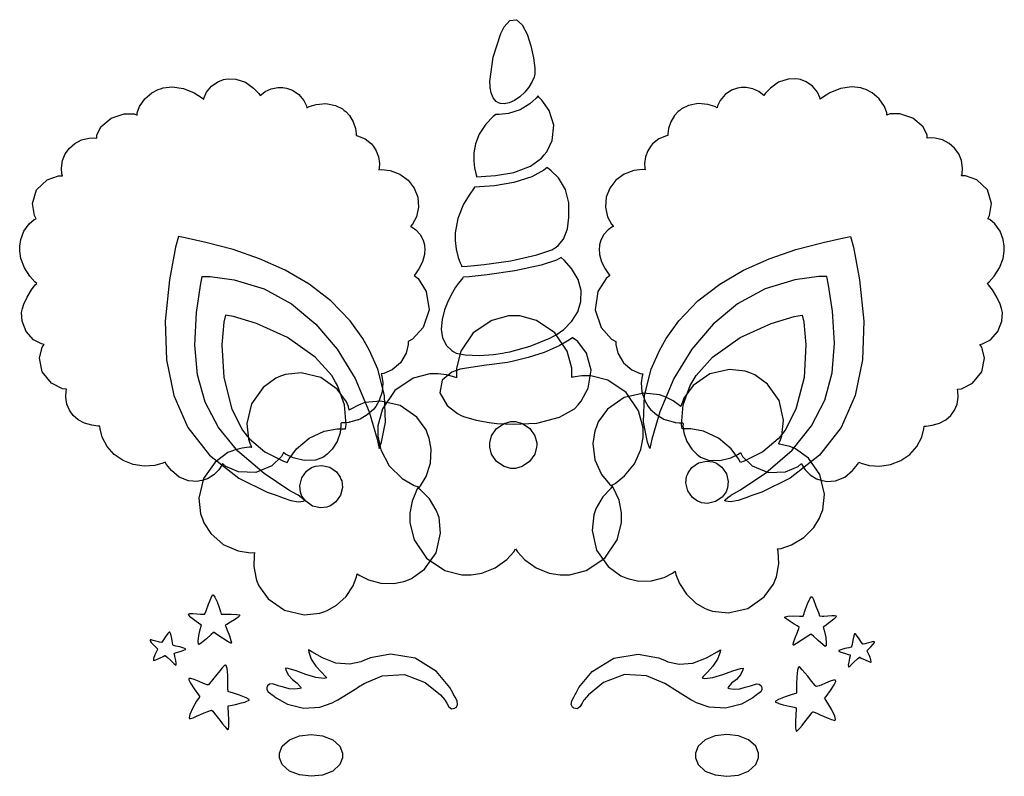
# Model space of a CAD drawing. Extents: x 1.02 to 6.53, y 0.67 to 4.9.
import ezdxf

# ---------------------------------------------------------------- set-up
doc = ezdxf.new("R2010")
doc.units = 0
doc.layers.get('0').update_dxf_attribs({"linetype": 'CONTINUOUS'})

msp = doc.modelspace()

# ---------------------------------------------------------------- linework, layer by layer
at = {"color": 40}
for points in [[(3.65104, 4.52746), (3.65022, 4.55192), (3.66781, 4.68853), (3.71094, 4.82146), (3.72293, 4.84407), (3.73025, 4.85769), (3.76199, 4.89318), (3.79812, 4.89811), (3.8304, 4.86931), (3.85781, 4.81733), (3.87929, 4.7525), (3.89399, 4.68533), (3.90088, 4.62631), (3.90126, 4.59549), (3.89899, 4.58578), (3.89686, 4.57731), (3.88693, 4.55279), (3.86833, 4.52111), (3.84467, 4.49203), (3.81743, 4.46679), (3.78814, 4.44672), (3.75831, 4.43317), (3.72944, 4.42736), (3.70925, 4.42854), (3.70313, 4.43056), (3.69808, 4.43213), (3.68425, 4.44119), (3.66883, 4.46067), (3.65756, 4.48936), (3.65192, 4.5179), (3.65104, 4.52746)], [(3.57497, 4.0191), (3.6014, 4.02007), (3.68078, 4.02572), (3.78396, 4.04308), (3.87717, 4.07915), (3.93778, 4.12337), (3.95313, 4.14204), (3.96772, 4.15918), (3.99832, 4.22206), (4.00726, 4.30729), (3.98178, 4.39031), (3.94103, 4.4484), (3.92393, 4.46386), (3.92339, 4.46442), (3.91922, 4.47017), (3.91872, 4.47119), (3.90896, 4.45893), (3.87369, 4.42665), (3.81819, 4.39307), (3.75407, 4.37278), (3.70085, 4.36714), (3.68332, 4.36806), (3.66808, 4.35574), (3.62701, 4.31299), (3.59006, 4.2576), (3.5689, 4.20367), (3.56, 4.153), (3.55974, 4.10736), (3.56451, 4.06868), (3.57075, 4.03863), (3.57428, 4.02403), (3.57497, 4.0191)], [(3.49376, 3.51807), (3.52462, 3.51932), (3.61724, 3.52783), (3.76687, 3.54921), (3.91151, 3.58208), (3.99539, 3.61111), (4.01981, 3.62642), (4.03222, 3.63417), (4.06164, 3.67046), (4.08344, 3.72889), (4.09142, 3.79178), (4.09207, 3.83496), (4.09169, 3.84928), (4.09119, 3.87397), (4.07264, 3.9476), (4.03321, 4.01351), (3.99274, 4.05306), (3.97287, 4.06858), (3.97081, 4.07221), (3.95133, 4.05626), (3.88385, 4.01926), (3.78396, 3.9866), (3.67562, 3.96913), (3.59158, 3.96278), (3.56353, 3.96181), (3.5586, 3.9515), (3.53851, 3.92301), (3.50271, 3.866), (3.47021, 3.78635), (3.45551, 3.70628), (3.45518, 3.67953), (3.45551, 3.66336), (3.46078, 3.6149), (3.47174, 3.56874), (3.48406, 3.5376), (3.49143, 3.523), (3.49376, 3.51807)], [(4.04893, 3.567), (4.023, 3.5529), (3.93722, 3.52518), (3.78982, 3.49257), (3.63493, 3.47006), (3.53456, 3.46029), (3.50103, 3.45865), (3.49864, 3.45454), (3.46739, 3.41547), (3.46457, 3.41178), (3.45801, 3.40246), (3.44011, 3.37299), (3.41639, 3.32633), (3.39621, 3.27474), (3.38238, 3.22092), (3.37782, 3.16786), (3.38531, 3.11828), (3.40771, 3.07503), (3.43664, 3.04742), (3.44792, 3.04096), (3.46181, 3.03315), (3.51085, 3.02262), (3.58996, 3.01964), (3.67042, 3.02604), (3.72081, 3.03299), (3.73753, 3.03575), (3.76069, 3.04021), (3.87483, 3.07238), (3.98438, 3.11757), (4.00521, 3.12847), (4.02029, 3.13624), (4.0625, 3.16547), (4.10824, 3.21121), (4.1409, 3.26383), (4.15869, 3.32156), (4.16004, 3.3826), (4.14333, 3.44504), (4.10682, 3.50711), (4.06478, 3.55371), (4.04893, 3.567)], [(2.29269, 2.56913), (2.30572, 2.55322), (2.39176, 2.4815), (2.49501, 2.42796), (2.51665, 2.42117), (2.52658, 2.44185), (2.56808, 2.4981), (2.6384, 2.55767), (2.72331, 2.59608), (2.79486, 2.60969), (2.81874, 2.60969), (2.82471, 2.60969), (2.83822, 2.60969), (2.84272, 2.60969), (2.84636, 2.63183), (2.83643, 2.74463), (2.79736, 2.85113), (2.78646, 2.87011), (2.76497, 2.90875), (2.67329, 3.0095), (2.51861, 3.1199), (2.34418, 3.19949), (2.2156, 3.23828), (2.17188, 3.24621), (2.162, 3.20562), (2.15018, 3.07949), (2.16081, 2.89675), (2.20714, 2.71946), (2.26568, 2.60211), (2.29269, 2.56913)], [(5.27501, 2.56913), (5.26199, 2.55322), (5.17589, 2.4815), (5.07264, 2.42796), (5.05106, 2.42117), (5.04107, 2.44185), (4.99957, 2.4981), (4.92925, 2.55767), (4.84435, 2.59608), (4.77279, 2.60969), (4.74897, 2.60969), (4.74294, 2.60969), (4.72944, 2.60969), (4.72499, 2.60969), (4.72131, 2.63183), (4.73122, 2.74463), (4.77029, 2.85113), (4.78125, 2.87011), (4.80268, 2.90875), (4.89437, 3.0095), (5.04904, 3.1199), (5.22347, 3.19949), (5.35206, 3.23828), (5.39583, 3.24621), (5.40565, 3.20562), (5.41749, 3.07949), (5.40685, 2.89675), (5.36051, 2.71946), (5.30197, 2.60211), (5.27501, 2.56913)], [(4.12082, 3.11285), (4.12001, 3.11339), (4.11404, 3.11963), (4.11356, 3.12011), (4.09597, 3.10656), (4.03776, 3.07297), (3.95285, 3.03711), (3.86361, 3.00944), (3.79719, 2.99224), (3.77501, 2.98682), (3.74918, 2.98058), (3.61583, 2.96468), (3.48356, 2.94362), (3.45833, 2.93474), (3.43718, 2.92714), (3.38206, 2.88103), (3.37001, 2.81131), (3.41, 2.74083), (3.46783, 2.69472), (3.48958, 2.68474), (3.50261, 2.6785), (3.57254, 2.65728), (3.64507, 2.64492), (3.6594, 2.64307), (3.68918, 2.6396), (3.77924, 2.63487), (3.91233, 2.64204), (4.03976, 2.67503), (4.12213, 2.722), (4.14268, 2.74408), (4.16043, 2.76406), (4.19917, 2.83692), (4.21571, 2.93713), (4.19026, 3.03299), (4.1416, 3.09754), (4.12082, 3.11285)], [(2.16982, 1.51074), (2.1721, 1.50369), (2.18024, 1.48286), (2.19254, 1.45221), (2.20156, 1.42583), (2.20383, 1.41303), (2.2021, 1.41075), (2.20101, 1.41), (2.18604, 1.41862), (2.1544, 1.43892), (2.12235, 1.46001), (2.10672, 1.46989), (2.10519, 1.47017), (2.10389, 1.46989), (2.09082, 1.45871), (2.06401, 1.4349), (2.03722, 1.412), (2.02403, 1.40261), (2.02289, 1.40349), (2.02001, 1.40565), (2.01839, 1.42128), (2.02143, 1.45285), (2.0286, 1.48654), (2.03407, 1.50553), (2.03646, 1.51074), (2.02729, 1.51714), (2.00006, 1.53663), (1.97672, 1.55479), (1.96511, 1.56657), (1.96403, 1.57314), (1.97211, 1.57579), (1.98807, 1.57568), (2.01064, 1.57411), (2.03153, 1.5726), (2.03851, 1.57221), (2.04243, 1.57221), (2.05387, 1.57303), (2.05414, 1.57324), (2.05572, 1.57454), (2.06278, 1.59224), (2.07628, 1.62885), (2.09017, 1.66456), (2.0975, 1.68056), (2.09999, 1.68056), (2.10281, 1.68056), (2.11143, 1.66862), (2.12392, 1.64111), (2.13482, 1.61074), (2.14035, 1.59386), (2.14165, 1.58996), (2.14242, 1.58708), (2.14729, 1.57221), (2.14899, 1.57221), (2.15181, 1.572), (2.16911, 1.57243), (2.20258, 1.57303), (2.23449, 1.57167), (2.24935, 1.56831), (2.25, 1.56597), (2.25, 1.56288), (2.23958, 1.55507), (2.23753, 1.5535), (2.2341, 1.55062), (2.22119, 1.54199), (2.19857, 1.52783), (2.17844, 1.51585), (2.16982, 1.51074), (2.16982, 1.51074)], [(5.3125, 1.54308), (5.31039, 1.54465), (5.30003, 1.55285), (5.30003, 1.55556), (5.30062, 1.55789), (5.31549, 1.56125), (5.34739, 1.56261), (5.38086, 1.56201), (5.39817, 1.56158), (5.40104, 1.56179), (5.40283, 1.56179), (5.40728, 1.57667), (5.40831, 1.57954), (5.40961, 1.58344), (5.4151, 1.60015), (5.426, 1.63032), (5.43847, 1.65776), (5.44689, 1.66992), (5.44997, 1.67014), (5.45242, 1.67014), (5.45975, 1.65414), (5.47368, 1.61843), (5.48719, 1.58182), (5.49425, 1.56412), (5.49582, 1.56282), (5.49604, 1.56261), (5.5076, 1.56179), (5.51144, 1.56179), (5.51839, 1.56218), (5.53933, 1.56369), (5.56201, 1.56526), (5.57813, 1.56538), (5.58632, 1.56272), (5.58529, 1.55615), (5.57368, 1.54438), (5.55024, 1.52621), (5.52279, 1.50667), (5.51357, 1.50032), (5.5159, 1.49539), (5.52132, 1.47657), (5.52849, 1.44282), (5.53153, 1.41103), (5.52989, 1.39524), (5.52707, 1.39307), (5.52599, 1.39231), (5.51329, 1.40218), (5.48671, 1.42524), (5.45969, 1.44889), (5.44846, 1.45975), (5.44476, 1.45975), (5.44347, 1.45947), (5.428, 1.4496), (5.39594, 1.4285), (5.36404, 1.40821), (5.34896, 1.39958), (5.34793, 1.40033), (5.34608, 1.40218), (5.34799, 1.41499), (5.35699, 1.4414), (5.36957, 1.47228), (5.37788, 1.49322), (5.38021, 1.50032), (5.38021, 1.50032), (5.37153, 1.50558), (5.3514, 1.51779), (5.32878, 1.53201), (5.31586, 1.54047), (5.3125, 1.54308)], [(1.94792, 1.37641), (1.94764, 1.37831), (1.93787, 1.38292), (1.91612, 1.38932), (1.89279, 1.39475), (1.88049, 1.39751), (1.87815, 1.39828), (1.87685, 1.40067), (1.8744, 1.41336), (1.87044, 1.43761), (1.86507, 1.46067), (1.85981, 1.47163), (1.85732, 1.47222), (1.85574, 1.4725), (1.84819, 1.46386), (1.8341, 1.44422), (1.82036, 1.42404), (1.81353, 1.41444), (1.8125, 1.4139), (1.81222, 1.41368), (1.80257, 1.41547), (1.80106, 1.41596), (1.79622, 1.41726), (1.78185, 1.42139), (1.76633, 1.42594), (1.75515, 1.4286), (1.74918, 1.42839), (1.74918, 1.42415), (1.75586, 1.41499), (1.77012, 1.39974), (1.787, 1.38298), (1.79269, 1.37744), (1.79058, 1.37484), (1.78456, 1.36415), (1.77539, 1.34451), (1.7691, 1.32547), (1.76824, 1.31543), (1.76981, 1.31391), (1.77056, 1.31315), (1.7806, 1.31684), (1.80165, 1.32628), (1.82292, 1.33632), (1.83149, 1.34098), (1.83436, 1.34098), (1.83512, 1.34049), (1.84467, 1.33165), (1.86442, 1.31326), (1.884, 1.29546), (1.89324, 1.2876), (1.89378, 1.28787), (1.89507, 1.28863), (1.89561, 1.29698), (1.89258, 1.31456), (1.88769, 1.33545), (1.88482, 1.34972), (1.88439, 1.35449), (1.88569, 1.35503), (1.89632, 1.35796), (1.91769, 1.36393), (1.93826, 1.37066), (1.94764, 1.37484), (1.94792, 1.37641)], [(5.66564, 1.34516), (5.66493, 1.34039), (5.66178, 1.32612), (5.65701, 1.30518), (5.65419, 1.2876), (5.65483, 1.2793), (5.65625, 1.27848), (5.65701, 1.27827), (5.66656, 1.28608), (5.68631, 1.30393), (5.70589, 1.32232), (5.71506, 1.33111), (5.7156, 1.3316), (5.71843, 1.3316), (5.727, 1.32693), (5.74826, 1.31689), (5.76937, 1.30745), (5.7794, 1.30377), (5.78022, 1.30452), (5.78185, 1.30621), (5.78142, 1.31652), (5.77533, 1.3355), (5.76594, 1.35493), (5.7596, 1.36545), (5.75726, 1.36806), (5.76292, 1.37359), (5.77974, 1.39035), (5.79389, 1.4056), (5.80051, 1.41476), (5.80035, 1.419), (5.79432, 1.41922), (5.78321, 1.41656), (5.76779, 1.412), (5.75369, 1.40787), (5.74897, 1.40657), (5.74713, 1.40608), (5.73774, 1.40429), (5.73753, 1.40451), (5.73622, 1.40533), (5.729, 1.41515), (5.71511, 1.43528), (5.70117, 1.45464), (5.69401, 1.46311), (5.69271, 1.46283), (5.69006, 1.46197), (5.6849, 1.45085), (5.67953, 1.42785), (5.67557, 1.40386), (5.67318, 1.39128), (5.67188, 1.38889), (5.66976, 1.38813), (5.65756, 1.38536), (5.63422, 1.37994), (5.61225, 1.37353), (5.60232, 1.36898), (5.60211, 1.36702), (5.60232, 1.36551), (5.61187, 1.36117), (5.63265, 1.35417), (5.65408, 1.34814), (5.66456, 1.34543), (5.66564, 1.34516)], [(2.28331, 1.08263), (2.2864, 1.08371), (2.30285, 1.09228), (2.30311, 1.09304), (2.30311, 1.09625), (2.28662, 1.10579), (2.24929, 1.12001), (2.20947, 1.13249), (2.18881, 1.13862), (2.18544, 1.13992), (2.18517, 1.14019), (2.18435, 1.15799), (2.18435, 1.1639), (2.18463, 1.16911), (2.1849, 1.19119), (2.18386, 1.23123), (2.17969, 1.26834), (2.17421, 1.2857), (2.17085, 1.28678), (2.16976, 1.28727), (2.16433, 1.28348), (2.15306, 1.27208), (2.13851, 1.25515), (2.1224, 1.23524), (2.10622, 1.21501), (2.09169, 1.19689), (2.0804, 1.18348), (2.07585, 1.17828), (2.07394, 1.17741), (2.07249, 1.17741), (2.06808, 1.17849), (2.05783, 1.18159), (2.05524, 1.18262), (2.04704, 1.18582), (2.02279, 1.1958), (1.99647, 1.2066), (1.97743, 1.213), (1.96664, 1.21311), (1.96528, 1.20497), (1.97433, 1.18647), (1.9949, 1.15576), (2.01964, 1.12196), (2.0281, 1.11079), (2.02317, 1.10585), (2.00917, 1.08577), (1.98762, 1.04867), (1.97168, 1.01221), (1.96729, 0.99289), (1.96978, 0.98888), (1.97021, 0.98823), (1.97597, 0.9892), (1.98986, 0.99387), (2.0089, 1.00157), (2.0306, 1.0108), (2.0524, 1.02024), (2.07189, 1.02848), (2.08649, 1.03413), (2.09218, 1.03624), (2.09375, 1.03575), (2.09526, 1.03472), (2.09918, 1.02984), (2.10965, 1.01682), (2.12349, 0.99913), (2.13906, 0.97928), (2.15457, 0.95969), (2.1684, 0.94293), (2.17887, 0.93132), (2.18338, 0.92714), (2.18435, 0.92741), (2.18728, 0.92914), (2.18978, 0.9452), (2.18972, 0.9802), (2.18744, 1.02165), (2.18625, 1.04948), (2.18647, 1.0587), (2.18647, 1.05952), (2.19879, 1.0619), (2.22749, 1.06836), (2.25982, 1.07601), (2.27838, 1.08084), (2.28331, 1.08263)], [(5.36356, 1.04932), (5.36356, 1.04009), (5.36193, 1.01226), (5.35949, 0.97081), (5.3596, 0.93582), (5.36257, 0.91971), (5.36561, 0.91808), (5.36649, 0.91781), (5.37104, 0.92198), (5.38167, 0.93354), (5.39561, 0.95036), (5.41129, 0.96989), (5.42692, 0.98975), (5.44075, 1.00743), (5.45111, 1.02045), (5.45497, 1.02534), (5.45628, 1.02637), (5.45796, 1.02664), (5.46349, 1.02441), (5.47808, 1.01866), (5.49756, 1.01042), (5.51937, 1.00103), (5.54107, 0.99192), (5.56006, 0.98438), (5.57394, 0.97976), (5.57975, 0.97884), (5.58018, 0.97949), (5.58274, 0.98302), (5.57867, 1.00223), (5.56272, 1.03852), (5.5409, 1.07579), (5.52681, 1.09619), (5.52186, 1.1014), (5.53028, 1.11258), (5.55501, 1.14638), (5.57563, 1.17714), (5.58469, 1.19558), (5.58333, 1.20378), (5.57254, 1.20367), (5.5535, 1.19721), (5.52718, 1.18647), (5.50293, 1.17649), (5.49479, 1.17329), (5.49192, 1.17225), (5.47629, 1.16781), (5.47601, 1.16808), (5.47412, 1.16895), (5.46957, 1.1741), (5.45822, 1.18739), (5.44374, 1.20535), (5.42757, 1.22548), (5.41146, 1.24533), (5.39692, 1.26226), (5.38564, 1.27382), (5.38032, 1.27783), (5.37918, 1.27745), (5.37576, 1.27637), (5.37028, 1.25884), (5.3661, 1.22146), (5.36507, 1.18137), (5.36535, 1.15951), (5.36561, 1.15451), (5.36561, 1.14855), (5.36458, 1.13504), (5.36458, 1.13053), (5.36117, 1.12923), (5.34044, 1.1231), (5.30062, 1.11062), (5.26329, 1.09641), (5.24685, 1.08686), (5.24685, 1.08366), (5.24685, 1.08105), (5.26351, 1.07433), (5.26665, 1.07324), (5.27186, 1.07145), (5.29058, 1.06646), (5.32292, 1.05859), (5.35129, 1.05208), (5.36356, 1.04932), (5.36356, 1.04932)]]:
    msp.add_lwpolyline(points, close=True, dxfattribs=at)
at = {"color": 0}
for points in [[(3.19271, 3.09722), (3.19287, 3.08122), (3.18181, 3.03304), (3.15039, 2.979), (3.10232, 2.93901), (3.05729, 2.91982), (3.04167, 2.91699), (3.04531, 2.90494), (3.05029, 2.86686), (3.04671, 2.8164), (3.03125, 2.76807), (3.01215, 2.73421), (3.00418, 2.72428), (2.99815, 2.71729), (2.96376, 2.68707), (2.92421, 2.66417), (2.91564, 2.66075), (2.91118, 2.65896), (2.86692, 2.64697), (2.86253, 2.64615), (2.85992, 2.64567), (2.83843, 2.64307), (2.83128, 2.64307), (2.8284, 2.64307), (2.81976, 2.64307), (2.81976, 2.64307), (2.8195, 2.64258), (2.81586, 2.63917), (2.81565, 2.63889), (2.81694, 2.62642), (2.81293, 2.58806), (2.79596, 2.53917), (2.76742, 2.49533), (2.7404, 2.46739), (2.73019, 2.45975), (2.71821, 2.45074), (2.67389, 2.43468), (2.61128, 2.43251), (2.54926, 2.44819), (2.50738, 2.46789), (2.49479, 2.4764), (2.48394, 2.45518), (2.43012, 2.40224), (2.34088, 2.36561), (2.24337, 2.36903), (2.17275, 2.39914), (2.15419, 2.41493), (2.15028, 2.40588), (2.13433, 2.38049), (2.10633, 2.35167), (2.07081, 2.33029), (2.03896, 2.31972), (2.0281, 2.31803), (2.01243, 2.31565), (1.96382, 2.31868), (1.91092, 2.33942), (1.86811, 2.37582), (1.84158, 2.41075), (1.83436, 2.42329), (1.82064, 2.41689), (1.77621, 2.40479), (1.71556, 2.40093), (1.65543, 2.41064), (1.59879, 2.43278), (1.54883, 2.46631), (1.5084, 2.51014), (1.48074, 2.56315), (1.46946, 2.60894), (1.46875, 2.62429), (1.45714, 2.62478), (1.42253, 2.62967), (1.38184, 2.6416), (1.34722, 2.65972), (1.31912, 2.68371), (1.29796, 2.71311), (1.28429, 2.74767), (1.27854, 2.78694), (1.27957, 2.81982), (1.28125, 2.83057), (1.25949, 2.83365), (1.19737, 2.86436), (1.14567, 2.92757), (1.13048, 3.00504), (1.1454, 3.06543), (1.15625, 3.0816), (1.14095, 3.08469), (1.09777, 3.10736), (1.05572, 3.1531), (1.03315, 3.21153), (1.03027, 3.25999), (1.03331, 3.27533), (1.03478, 3.28347), (1.04281, 3.30713), (1.06076, 3.34663), (1.08561, 3.38747), (1.10726, 3.41521), (1.11561, 3.42329), (1.10476, 3.43218), (1.07601, 3.46326), (1.04579, 3.51014), (1.02653, 3.56228), (1.0198, 3.60411), (1.0198, 3.61806), (1.0198, 3.63064), (1.02561, 3.66829), (1.04308, 3.71588), (1.07205, 3.75624), (1.10145, 3.77968), (1.11252, 3.78472), (1.10216, 3.80311), (1.09087, 3.86936), (1.11469, 3.94596), (1.17388, 4.00185), (1.23714, 4.02399), (1.25836, 4.02431), (1.25581, 4.03504), (1.25353, 4.06836), (1.25944, 4.10981), (1.27479, 4.14746), (1.29839, 4.18007), (1.32905, 4.20643), (1.36556, 4.22532), (1.40657, 4.23551), (1.44006, 4.23703), (1.45107, 4.23579), (1.45107, 4.25168), (1.47418, 4.29932), (1.53147, 4.34787), (1.60482, 4.37244), (1.66032, 4.37076), (1.67606, 4.36388), (1.67774, 4.37631), (1.69069, 4.41238), (1.71903, 4.45464), (1.75863, 4.48856), (1.7946, 4.50765), (1.80729, 4.51183), (1.82269, 4.51687), (1.87213, 4.52219), (1.93554, 4.51351), (1.99522, 4.48942), (2.03646, 4.4636), (2.04893, 4.45344), (2.05138, 4.4636), (2.06506, 4.49257), (2.09201, 4.52567), (2.12819, 4.55051), (2.16064, 4.56293), (2.17188, 4.56494), (2.18571, 4.56754), (2.22906, 4.56549), (2.28201, 4.54779), (2.32829, 4.516), (2.35758, 4.48568), (2.36561, 4.47428), (2.37164, 4.48058), (2.39333, 4.4961), (2.42665, 4.5109), (2.46332, 4.51812), (2.49175, 4.51839), (2.50103, 4.51704), (2.51232, 4.5154), (2.54531, 4.50358), (2.58188, 4.47889), (2.60926, 4.44542), (2.62332, 4.4159), (2.62603, 4.40554), (2.63818, 4.41174), (2.6779, 4.42393), (2.73264, 4.42839), (2.7864, 4.41775), (2.82449, 4.39942), (2.83539, 4.39094), (2.84347, 4.3846), (2.86469, 4.36154), (2.88536, 4.32731), (2.89751, 4.28976), (2.90121, 4.26019), (2.90104, 4.25032), (2.90989, 4.24903), (2.95167, 4.23188), (2.98774, 4.20324), (2.99376, 4.19618), (2.99951, 4.18907), (3.01389, 4.1651), (3.02696, 4.13058), (3.03196, 4.09457), (3.03022, 4.06739), (3.0281, 4.05871), (3.04368, 4.06011), (3.09125, 4.05507), (3.1466, 4.03456), (3.19222, 4.00054), (3.22613, 3.95622), (3.24642, 3.90494), (3.25119, 3.84999), (3.23844, 3.7946), (3.2161, 3.75364), (3.20628, 3.74203), (3.21419, 3.73807), (3.236, 3.72211), (3.25933, 3.69596), (3.27567, 3.66471), (3.28326, 3.63846), (3.2844, 3.6295), (3.28569, 3.61871), (3.28364, 3.58539), (3.27214, 3.54372), (3.25244, 3.50456), (3.23389, 3.47683), (3.22711, 3.46804), (3.24767, 3.45014), (3.29303, 3.3775), (3.30951, 3.27447), (3.27615, 3.17557), (3.21679, 3.11111), (3.19271, 3.09722)], [(4.35417, 3.09722), (4.35394, 3.08122), (4.36501, 3.03304), (4.39649, 2.979), (4.4445, 2.93901), (4.48953, 2.91982), (4.50521, 2.91699), (4.50151, 2.90494), (4.49653, 2.86686), (4.50011, 2.8164), (4.51557, 2.76807), (4.53467, 2.73426), (4.54269, 2.72428), (4.54867, 2.71729), (4.58306, 2.68707), (4.62261, 2.66417), (4.63124, 2.66075), (4.63564, 2.65896), (4.6799, 2.64697), (4.68435, 2.64615), (4.68696, 2.64567), (4.70844, 2.64307), (4.7156, 2.64307), (4.71847, 2.64307), (4.72493, 2.64307), (4.72711, 2.64307), (4.72732, 2.64258), (4.73096, 2.63917), (4.73122, 2.63889), (4.72987, 2.62642), (4.73389, 2.58806), (4.75087, 2.53917), (4.7794, 2.49533), (4.80643, 2.46744), (4.81668, 2.45975), (4.82861, 2.45074), (4.87294, 2.43468), (4.93554, 2.43251), (4.99756, 2.44819), (5.03944, 2.46789), (5.05208, 2.4764), (5.06288, 2.45518), (5.11669, 2.40224), (5.20594, 2.36561), (5.30344, 2.36903), (5.37408, 2.39908), (5.39268, 2.41493), (5.39654, 2.40588), (5.41249, 2.38049), (5.44049, 2.35167), (5.47601, 2.33029), (5.50786, 2.31972), (5.51878, 2.31803), (5.5344, 2.31565), (5.58301, 2.31868), (5.6359, 2.33942), (5.67871, 2.37582), (5.70524, 2.41075), (5.71251, 2.42329), (5.72618, 2.41689), (5.77061, 2.40479), (5.83128, 2.40093), (5.89139, 2.41064), (5.94803, 2.43278), (5.99799, 2.46631), (6.03842, 2.51014), (6.06608, 2.56315), (6.07736, 2.60894), (6.07813, 2.62429), (6.08968, 2.62478), (6.12429, 2.62967), (6.16499, 2.6416), (6.1996, 2.65972), (6.22771, 2.68371), (6.24886, 2.71311), (6.26253, 2.74767), (6.26828, 2.78694), (6.26725, 2.81982), (6.26563, 2.83057), (6.28733, 2.83365), (6.34944, 2.86436), (6.40115, 2.92757), (6.41635, 3.00504), (6.40142, 3.06543), (6.39063, 3.0816), (6.40587, 3.08469), (6.44906, 3.10736), (6.49115, 3.1531), (6.51367, 3.21153), (6.51654, 3.25999), (6.51357, 3.27533), (6.51204, 3.28347), (6.50401, 3.30713), (6.48606, 3.34663), (6.46121, 3.38747), (6.43956, 3.41521), (6.43126, 3.42329), (6.44206, 3.43218), (6.47081, 3.46326), (6.50103, 3.51014), (6.52029, 3.56228), (6.52707, 3.60411), (6.52707, 3.61806), (6.52707, 3.63064), (6.52121, 3.66829), (6.50375, 3.71588), (6.47478, 3.75624), (6.44536, 3.77968), (6.43435, 3.78472), (6.44472, 3.80306), (6.45594, 3.86936), (6.43213, 3.94596), (6.37294, 4.00185), (6.30968, 4.02399), (6.28851, 4.02431), (6.29101, 4.03504), (6.29329, 4.06836), (6.28738, 4.10981), (6.27203, 4.14746), (6.24843, 4.18007), (6.21778, 4.20643), (6.18126, 4.22532), (6.14025, 4.23551), (6.10678, 4.23703), (6.09581, 4.23579), (6.09581, 4.25168), (6.07264, 4.29932), (6.01535, 4.34787), (5.942, 4.37244), (5.8865, 4.37076), (5.87082, 4.36388), (5.86908, 4.37631), (5.85612, 4.41238), (5.82781, 4.45464), (5.78819, 4.48856), (5.75222, 4.50771), (5.73958, 4.51183), (5.72412, 4.51687), (5.67469, 4.52219), (5.61128, 4.51351), (5.5516, 4.48942), (5.51036, 4.4636), (5.49794, 4.45344), (5.49544, 4.46365), (5.48178, 4.49257), (5.45481, 4.52567), (5.41862, 4.55051), (5.38618, 4.56293), (5.375, 4.56494), (5.36111, 4.56754), (5.31776, 4.56549), (5.26481, 4.54779), (5.21853, 4.516), (5.18924, 4.48562), (5.18126, 4.47428), (5.17518, 4.48058), (5.15349, 4.4961), (5.12017, 4.5109), (5.0835, 4.51812), (5.05507, 4.51839), (5.04585, 4.51704), (5.0345, 4.5154), (5.00151, 4.50358), (4.96496, 4.47889), (4.93756, 4.44542), (4.9235, 4.4159), (4.92085, 4.40554), (4.90864, 4.41174), (4.86893, 4.42393), (4.81418, 4.42839), (4.76042, 4.41775), (4.72233, 4.39942), (4.71149, 4.39094), (4.7034, 4.3846), (4.68213, 4.36154), (4.66146, 4.32731), (4.64931, 4.28976), (4.64561, 4.26019), (4.64583, 4.25032), (4.63693, 4.24903), (4.59517, 4.23188), (4.55908, 4.20324), (4.55311, 4.19618), (4.54731, 4.18907), (4.53293, 4.1651), (4.51992, 4.13058), (4.51486, 4.09457), (4.5166, 4.06739), (4.51878, 4.05871), (4.50315, 4.06011), (4.45557, 4.05507), (4.40022, 4.03456), (4.3546, 4.00054), (4.32069, 3.95622), (4.3004, 3.90494), (4.29563, 3.84999), (4.30838, 3.7946), (4.33074, 3.75364), (4.3406, 3.74203), (4.33263, 3.73807), (4.31082, 3.72211), (4.28749, 3.69596), (4.27115, 3.66471), (4.26361, 3.63846), (4.26247, 3.6295), (4.26118, 3.61871), (4.26318, 3.58539), (4.27468, 3.54372), (4.29438, 3.50456), (4.31293, 3.47683), (4.31976, 3.46804), (4.29932, 3.45008), (4.25435, 3.3775), (4.23812, 3.27447), (4.27126, 3.17557), (4.33014, 3.11117), (4.35417, 3.09722)], [(2.63439, 1.37326), (2.63639, 1.35992), (2.65044, 1.32102), (2.67654, 1.28174), (2.70731, 1.24892), (2.73053, 1.22472), (2.73753, 1.21598), (2.72276, 1.21387), (2.67703, 1.21788), (2.62121, 1.23486), (2.56592, 1.25597), (2.52214, 1.26845), (2.50726, 1.27013), (2.50874, 1.26074), (2.52149, 1.23372), (2.54542, 1.20833), (2.57189, 1.18625), (2.58968, 1.16716), (2.59375, 1.15972), (2.58544, 1.15674), (2.55865, 1.15294), (2.52615, 1.15587), (2.49544, 1.16385), (2.4731, 1.17046), (2.4656, 1.1722), (2.46153, 1.17329), (2.44971, 1.17784), (2.43294, 1.18289), (2.4171, 1.18132), (2.40614, 1.17117), (2.40419, 1.16699), (2.40261, 1.16352), (2.40229, 1.15104), (2.40961, 1.13851), (2.42204, 1.12847), (2.43207, 1.12223), (2.43544, 1.12012), (2.45378, 1.10493), (2.51753, 1.06982), (2.6065, 1.04736), (2.69819, 1.05322), (2.76758, 1.07623), (2.78851, 1.08784), (2.79943, 1.09386), (2.90522, 1.15945), (2.91564, 1.16596), (2.94586, 1.1856), (3.04764, 1.22759), (3.17188, 1.23589), (3.28825, 1.19135), (3.37349, 1.12164), (3.39686, 1.09407), (3.40033, 1.08995), (3.40836, 1.07541), (3.42014, 1.05545), (3.43565, 1.04389), (3.45372, 1.0472), (3.45833, 1.05035), (3.46212, 1.05317), (3.46918, 1.06755), (3.46588, 1.08789), (3.45508, 1.10894), (3.44635, 1.12348), (3.44374, 1.12847), (3.42638, 1.16211), (3.35161, 1.25125), (3.23178, 1.32601), (3.09392, 1.34869), (2.98172, 1.32954), (2.94792, 1.31494), (2.92882, 1.30626), (2.86578, 1.29275), (2.78879, 1.29959), (2.71294, 1.32872), (2.6536, 1.36149), (2.63439, 1.37326)], [(4.93956, 1.37326), (4.9375, 1.35992), (4.92344, 1.32102), (4.89735, 1.28174), (4.86664, 1.24892), (4.84343, 1.22472), (4.83649, 1.21598), (4.85118, 1.21387), (4.89686, 1.21788), (4.95269, 1.23486), (5.00797, 1.25597), (5.05176, 1.26845), (5.06668, 1.27013), (5.06515, 1.26074), (5.0524, 1.23372), (5.02849, 1.20833), (5.00206, 1.18625), (4.98426, 1.16716), (4.98019, 1.15972), (4.9885, 1.15674), (5.01531, 1.15294), (5.04775, 1.15587), (5.07844, 1.16385), (5.10081, 1.17046), (5.10835, 1.1722), (5.11236, 1.17329), (5.12424, 1.17784), (5.141, 1.18289), (5.15679, 1.18132), (5.16781, 1.17117), (5.16982, 1.16699), (5.17133, 1.16352), (5.17165, 1.15104), (5.16433, 1.13851), (5.15192, 1.12847), (5.14187, 1.12223), (5.13857, 1.12012), (5.12017, 1.10493), (5.05643, 1.06982), (4.96744, 1.04736), (4.87571, 1.05322), (4.80632, 1.07623), (4.78543, 1.08784), (4.77447, 1.09386), (4.66872, 1.15945), (4.65831, 1.16596), (4.62804, 1.18566), (4.52626, 1.22759), (4.40207, 1.23589), (4.28564, 1.19135), (4.20042, 1.12164), (4.17708, 1.09407), (4.17356, 1.08995), (4.16553, 1.07541), (4.15375, 1.05545), (4.13824, 1.04389), (4.12017, 1.0472), (4.11561, 1.05035), (4.11176, 1.05317), (4.10471, 1.06755), (4.10807, 1.08789), (4.11882, 1.10894), (4.12761, 1.12348), (4.13021, 1.12847), (4.14751, 1.16211), (4.22228, 1.25125), (4.34218, 1.32601), (4.47999, 1.34869), (4.59218, 1.32954), (4.62603, 1.31494), (4.64513, 1.30626), (4.70811, 1.29275), (4.78515, 1.29959), (4.86094, 1.32872), (4.92031, 1.36144), (4.93956, 1.37326)]]:
    msp.add_lwpolyline(points, close=True, dxfattribs=at)
at = {"color": 213}
for points in [[(1.90728, 3.68474), (1.89208, 3.62506), (1.85693, 3.44331), (1.83344, 3.21257), (1.84039, 2.99576), (1.88151, 2.79622), (1.96035, 2.61714), (2.08068, 2.46192), (2.24615, 2.33371), (2.40489, 2.25467), (2.46039, 2.23579), (2.46897, 2.23286), (2.49442, 2.22319), (2.53646, 2.20936), (2.57844, 2.20193), (2.60553, 2.20449), (2.61253, 2.20865), (2.61014, 2.21235), (2.59467, 2.22629), (2.57656, 2.23757), (2.57292, 2.2399), (2.52485, 2.26708), (2.38667, 2.35921), (2.24072, 2.484), (2.132, 2.61632), (2.05751, 2.75819), (2.01421, 2.91157), (1.99897, 3.07844), (2.00879, 3.26085), (2.03071, 3.41118), (2.04064, 3.46078), (2.08535, 3.46099), (2.21957, 3.44353), (2.38639, 3.39171), (2.53928, 3.30806), (2.67643, 3.19504), (2.7959, 3.05518), (2.89594, 2.89111), (2.97467, 2.70529), (3.01969, 2.55225), (3.03022, 2.50032), (3.04428, 2.53494), (3.06581, 2.64725), (3.06065, 2.79671), (3.02229, 2.94303), (2.97689, 3.04769), (2.95833, 3.08057), (2.93869, 3.11535), (2.86794, 3.21289), (2.76042, 3.32514), (2.6384, 3.41922), (2.50467, 3.49713), (2.36193, 3.56071), (2.213, 3.61187), (2.06049, 3.65261), (1.94569, 3.67757), (1.90728, 3.68474)], [(5.66769, 3.68474), (5.68283, 3.62506), (5.71799, 3.44331), (5.74149, 3.21257), (5.73454, 2.99576), (5.69347, 2.79622), (5.61458, 2.61714), (5.49425, 2.46192), (5.32878, 2.33371), (5.17003, 2.25467), (5.11458, 2.23579), (5.10601, 2.23286), (5.08057, 2.22319), (5.03851, 2.20936), (4.99647, 2.20193), (4.96946, 2.20449), (4.96251, 2.20865), (4.96485, 2.21235), (4.98031, 2.22629), (4.99843, 2.23757), (5.00206, 2.2399), (5.05138, 2.26779), (5.19293, 2.36279), (5.34082, 2.49089), (5.44943, 2.62597), (5.52251, 2.76953), (5.56375, 2.92318), (5.57699, 3.08854), (5.56597, 3.26725), (5.54406, 3.41276), (5.5344, 3.46078), (5.48964, 3.46099), (5.35542, 3.44353), (5.18858, 3.39171), (5.03564, 3.30806), (4.89854, 3.19504), (4.77908, 3.05518), (4.67904, 2.89111), (4.60032, 2.70529), (4.55533, 2.55225), (4.54482, 2.50032), (4.53071, 2.53494), (4.50911, 2.64725), (4.51432, 2.79671), (4.55268, 2.94303), (4.59804, 3.04769), (4.61664, 3.08057), (4.63607, 3.11535), (4.70632, 3.21289), (4.81353, 3.32514), (4.93539, 3.41922), (5.06912, 3.49713), (5.21197, 3.56071), (5.36122, 3.61187), (5.51406, 3.65261), (5.62913, 3.67757), (5.66769, 3.68474)], [(4.50624, 2.58365), (4.50624, 2.61507), (4.48079, 2.70931), (4.41157, 2.81196), (4.30892, 2.88118), (4.21468, 2.90657), (4.18332, 2.90657), (4.16428, 2.90657), (4.11328, 2.89882), (4.10732, 2.89725), (4.10732, 2.90246), (4.10835, 2.91417), (4.10835, 2.91808), (4.10835, 2.94949), (4.0829, 3.04372), (4.01367, 3.14638), (3.91103, 3.2156), (3.81679, 3.241), (3.78543, 3.241), (3.75401, 3.241), (3.65978, 3.2156), (3.55713, 3.14638), (3.4879, 3.04372), (3.46251, 2.94949), (3.46251, 2.91808), (3.46251, 2.91237), (3.46326, 2.89697), (3.46354, 2.89513), (3.45443, 2.89854), (3.40662, 2.91174), (3.361, 2.91808), (3.34581, 2.91808), (3.3144, 2.91808), (3.22017, 2.89268), (3.11751, 2.82346), (3.04829, 2.72081), (3.02289, 2.62657), (3.02289, 2.59517), (3.02289, 2.56928), (3.03988, 2.4916), (3.08718, 2.40181), (3.15913, 2.33132), (3.22607, 2.29335), (3.25, 2.28575), (3.2424, 2.27354), (3.21419, 2.20546), (3.20107, 2.13758), (3.20107, 2.1149), (3.20107, 2.08356), (3.22646, 1.98931), (3.29568, 1.88667), (3.39833, 1.81743), (3.49257, 1.79199), (3.52399, 1.79199), (3.54438, 1.79199), (3.60563, 1.80251), (3.6799, 1.83214), (3.74365, 1.87815), (3.78326, 1.9216), (3.79372, 1.93782), (3.80447, 1.92156), (3.84467, 1.87771), (3.90831, 1.83171), (3.9821, 1.80236), (4.04313, 1.79199), (4.06353, 1.79199), (4.09489, 1.79199), (4.18913, 1.81743), (4.29178, 1.88667), (4.361, 1.98931), (4.38644, 2.08356), (4.38644, 2.1149), (4.38644, 2.13878), (4.37213, 2.21039), (4.34011, 2.28136), (4.33128, 2.29411), (4.35053, 2.30464), (4.40294, 2.34597), (4.45817, 2.41351), (4.49365, 2.49376), (4.50624, 2.56119), (4.50624, 2.58365)], [(3.78022, 2.38786), (3.76747, 2.38786), (3.72939, 2.39811), (3.68761, 2.42617), (3.65935, 2.46789), (3.64899, 2.50629), (3.64899, 2.5191), (3.64899, 2.53185), (3.65918, 2.56993), (3.68722, 2.61171), (3.72894, 2.63997), (3.76736, 2.65033), (3.78022, 2.65033), (3.79303, 2.65033), (3.83143, 2.64014), (3.87315, 2.61208), (3.90121, 2.57036), (3.91146, 2.53196), (3.91146, 2.5191), (3.91124, 2.5064), (3.90044, 2.46832), (3.87196, 2.42654), (3.8304, 2.39828), (3.79275, 2.38786), (3.78022, 2.38786)]]:
    msp.add_lwpolyline(points, close=True, dxfattribs=at)
at = {"color": 191}
for points in [[(3.30311, 2.57639), (3.29281, 2.60303), (3.24061, 2.67475), (3.14865, 2.73942), (3.03911, 2.76508), (2.95068, 2.75629), (2.92393, 2.74621), (2.91846, 2.74414), (2.86794, 2.71701), (2.86356, 2.71386), (2.86328, 2.71571), (2.85856, 2.73188), (2.85835, 2.73367), (2.84804, 2.76031), (2.79585, 2.83203), (2.70389, 2.89671), (2.59435, 2.92236), (2.50592, 2.91357), (2.47917, 2.90349), (2.45253, 2.89324), (2.38081, 2.84104), (2.31614, 2.74908), (2.29047, 2.63954), (2.29926, 2.55111), (2.30935, 2.52431), (2.31011, 2.52251), (2.31689, 2.50792), (2.31771, 2.50663), (2.30419, 2.50663), (2.26378, 2.50222), (2.22006, 2.4905), (2.21149, 2.48682), (2.18468, 2.4764), (2.11253, 2.42378), (2.04764, 2.33149), (2.02219, 2.22185), (2.03142, 2.13336), (2.04167, 2.10661), (2.05003, 2.08464), (2.08957, 2.02414), (2.15858, 1.96311), (2.24203, 1.92676), (2.31076, 1.91656), (2.33333, 1.91808), (2.33094, 1.90506), (2.32878, 1.83865), (2.34169, 1.77121), (2.3469, 1.75765), (2.35715, 1.73107), (2.40935, 1.65935), (2.50131, 1.59463), (2.61079, 1.56901), (2.69922, 1.57781), (2.72601, 1.58783), (2.74333, 1.59446), (2.79199, 1.6231), (2.84526, 1.6721), (2.8845, 1.73188), (2.90446, 1.78201), (2.90831, 1.79932), (2.92258, 1.7889), (2.97065, 1.76476), (3.03982, 1.74621), (3.11253, 1.74485), (3.16803, 1.75543), (3.18544, 1.76183), (3.21203, 1.77214), (3.28369, 1.82433), (3.34842, 1.91624), (3.37408, 2.02576), (3.36524, 2.11421), (3.35519, 2.14094), (3.34972, 2.15506), (3.31196, 2.21729), (3.26172, 2.26807), (3.25, 2.27636), (3.26247, 2.29139), (3.29243, 2.34278), (3.31679, 2.41743), (3.32101, 2.49658), (3.31022, 2.55746), (3.30311, 2.57639)], [(2.74794, 2.17535), (2.73725, 2.17111), (2.70171, 2.16737), (2.65728, 2.17768), (2.61985, 2.20404), (2.59879, 2.23329), (2.59478, 2.24408), (2.59056, 2.25478), (2.58675, 2.29031), (2.59711, 2.33475), (2.62349, 2.37218), (2.65267, 2.39324), (2.66351, 2.39725), (2.67415, 2.40147), (2.70969, 2.40528), (2.75412, 2.39492), (2.79156, 2.36854), (2.81261, 2.33931), (2.81668, 2.32844), (2.82086, 2.31782), (2.82482, 2.28228), (2.81467, 2.23785), (2.78836, 2.20047), (2.75885, 2.17936), (2.74794, 2.17535)]]:
    msp.add_lwpolyline(points, close=True, dxfattribs=at)
at = {"color": 133}
for points in [[(5.50103, 2.1295), (5.51129, 2.15614), (5.52061, 2.24431), (5.49556, 2.35389), (5.43099, 2.44607), (5.359, 2.49843), (5.33231, 2.50868), (5.32682, 2.51079), (5.27029, 2.52458), (5.2646, 2.52533), (5.26535, 2.52664), (5.27208, 2.54178), (5.27289, 2.54308), (5.28315, 2.56972), (5.29254, 2.65788), (5.26742, 2.76742), (5.20285, 2.85965), (5.13086, 2.91194), (5.10417, 2.92219), (5.07753, 2.93251), (4.98936, 2.94189), (4.87978, 2.91678), (4.7876, 2.85221), (4.73525, 2.78022), (4.72499, 2.75347), (4.72418, 2.75168), (4.71847, 2.73551), (4.71772, 2.73367), (4.71121, 2.73969), (4.67524, 2.76654), (4.63411, 2.78711), (4.625, 2.78993), (4.59836, 2.80024), (4.51019, 2.80957), (4.40061, 2.7845), (4.30843, 2.71994), (4.25608, 2.64794), (4.24582, 2.62121), (4.23742, 2.59928), (4.22646, 2.52794), (4.23699, 2.43658), (4.27479, 2.3534), (4.31956, 2.2991), (4.33751, 2.28472), (4.3271, 2.27669), (4.28125, 2.22835), (4.24582, 2.16911), (4.24061, 2.15554), (4.23031, 2.12896), (4.22097, 2.04081), (4.24604, 1.93121), (4.3106, 1.83903), (4.3826, 1.78668), (4.4094, 1.77636), (4.42665, 1.76964), (4.4821, 1.75836), (4.55453, 1.7595), (4.62364, 1.77815), (4.67199, 1.80246), (4.68647, 1.81282), (4.69032, 1.79551), (4.71007, 1.74522), (4.74892, 1.685), (4.80186, 1.63531), (4.85037, 1.60607), (4.86774, 1.59928), (4.89432, 1.58903), (4.98247, 1.57969), (5.09201, 1.60482), (5.18425, 1.66938), (5.2366, 1.74137), (5.24685, 1.76807), (5.25233, 1.78217), (5.266, 1.85417), (5.26247, 1.92458), (5.25939, 1.93782), (5.27914, 1.94108), (5.33681, 1.9605), (5.4056, 2.00088), (5.46164, 2.05767), (5.49387, 2.11057), (5.50103, 2.1295)], [(4.82189, 2.20036), (4.81114, 2.20458), (4.78239, 2.22592), (4.75635, 2.26324), (4.7461, 2.30746), (4.74994, 2.34289), (4.75418, 2.35346), (4.7584, 2.36421), (4.77968, 2.39296), (4.81706, 2.419), (4.86122, 2.42925), (4.89665, 2.4254), (4.90728, 2.42117), (4.91797, 2.41694), (4.94672, 2.39567), (4.97276, 2.35829), (4.98301, 2.31413), (4.97917, 2.27869), (4.97499, 2.26807), (4.9706, 2.25726), (4.949, 2.22819), (4.91168, 2.20221), (4.86774, 2.19222), (4.83247, 2.19618), (4.82189, 2.20036)]]:
    msp.add_lwpolyline(points, close=True, dxfattribs=at)
at = {"color": 223}
for points in [[(2.82607, 0.78266), (2.82607, 0.76986), (2.81087, 0.73145), (2.77083, 0.69493), (2.71431, 0.67312), (2.64947, 0.66591), (2.58464, 0.67329), (2.5281, 0.69526), (2.48807, 0.73172), (2.47293, 0.76997), (2.47293, 0.78266), (2.47293, 0.79541), (2.48807, 0.8336), (2.5281, 0.86995), (2.58464, 0.89176), (2.64947, 0.89904), (2.71431, 0.89176), (2.77083, 0.86995), (2.81087, 0.8336), (2.82607, 0.79541), (2.82607, 0.78266)], [(4.79893, 0.78266), (4.79893, 0.76997), (4.81407, 0.73172), (4.85411, 0.69526), (4.91064, 0.67329), (4.97547, 0.66591), (5.04031, 0.67312), (5.09685, 0.69493), (5.13688, 0.73145), (5.15207, 0.76986), (5.15207, 0.78266), (5.15207, 0.79541), (5.13688, 0.8336), (5.09685, 0.86995), (5.04031, 0.89176), (4.97547, 0.89904), (4.91064, 0.89176), (4.85411, 0.86995), (4.81407, 0.8336), (4.79893, 0.79541), (4.79893, 0.78266)]]:
    msp.add_lwpolyline(points, close=True, dxfattribs=at)

doc.saveas('drawing.dxf')
